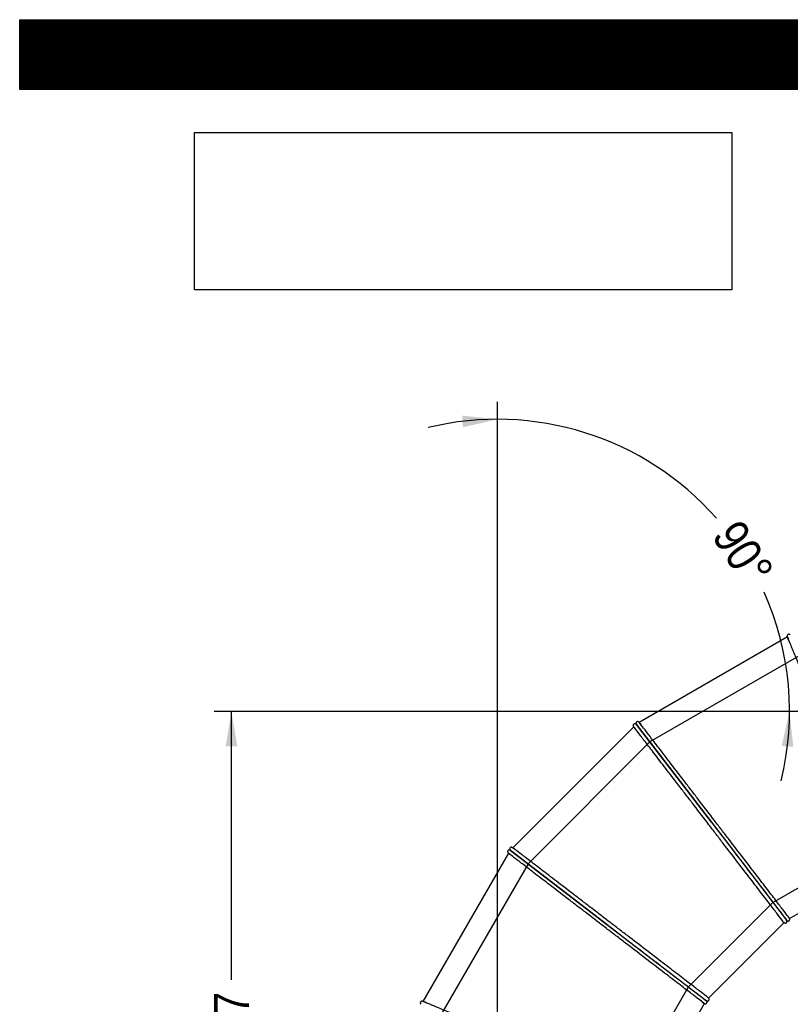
# Model space of a CAD drawing. Header units: millimetres. Extents: x 0 to 5940, y 0 to 4200.
# Tile 2 of 5: x 0 to 1763, y 1948 to 4200. Entities that reach past the tile are written whole.
import ezdxf
from ezdxf.enums import TextEntityAlignment as Align
from ezdxf.lldxf.tags import DXFTag

# ---------------------------------------------------------------- set-up
doc = ezdxf.new("R2010")
doc.units = ezdxf.units.MM
doc.header["$LTSCALE"] = 20
for name, color, linetype in [('Default', 7, 'Continuous'), ('DV1_Default', 7, 'Continuous'), ('TUBO_X_GOMITO_90', 7, 'Continuous')]:
    doc.layers.add(name, color=color, linetype=linetype)
doc.styles.add('SEACAD_Arial_Narrow', font='ARIALN.TTF')
tags = doc.linetypes.add('HIDDEN2', pattern=[4.7625, 3.175, -1.5875]).pattern_tags.tags
tags[6:7] = [DXFTag(74, 4), DXFTag(75, 0), DXFTag(340, '0'), DXFTag(46, 0.0), DXFTag(50, 0.0), DXFTag(44, 0.0), DXFTag(45, 0.0)]
tags[4:5] = [DXFTag(74, 4), DXFTag(75, 0), DXFTag(340, '0'), DXFTag(46, 0.0), DXFTag(50, 0.0), DXFTag(44, 0.0), DXFTag(45, 0.0)]
tags = doc.linetypes.add('PHANTOM2', pattern=[31.75, 15.875, -3.175, 3.175, -3.175, 3.175, -3.175]).pattern_tags.tags
tags[14:15] = [DXFTag(74, 4), DXFTag(75, 0), DXFTag(340, '0'), DXFTag(46, 0.0), DXFTag(50, 0.0), DXFTag(44, 0.0), DXFTag(45, 0.0)]
tags[12:13] = [DXFTag(74, 4), DXFTag(75, 0), DXFTag(340, '0'), DXFTag(46, 0.0), DXFTag(50, 0.0), DXFTag(44, 0.0), DXFTag(45, 0.0)]
tags[10:11] = [DXFTag(74, 4), DXFTag(75, 0), DXFTag(340, '0'), DXFTag(46, 0.0), DXFTag(50, 0.0), DXFTag(44, 0.0), DXFTag(45, 0.0)]
tags[8:9] = [DXFTag(74, 4), DXFTag(75, 0), DXFTag(340, '0'), DXFTag(46, 0.0), DXFTag(50, 0.0), DXFTag(44, 0.0), DXFTag(45, 0.0)]
tags[6:7] = [DXFTag(74, 4), DXFTag(75, 0), DXFTag(340, '0'), DXFTag(46, 0.0), DXFTag(50, 0.0), DXFTag(44, 0.0), DXFTag(45, 0.0)]
tags[4:5] = [DXFTag(74, 4), DXFTag(75, 0), DXFTag(340, '0'), DXFTag(46, 0.0), DXFTag(50, 0.0), DXFTag(44, 0.0), DXFTag(45, 0.0)]
doc.dimstyles.new('Plastitalia', dxfattribs={"dimtxt": 80, "dimasz": 80, "dimexe": 40, "dimexo": 0, "dimgap": 20, "dimtad": 0, "dimdec": 0, "dimtxsty": 'SEACAD_Arial_Narrow', "dimblk1": '_SE_FILLED', "dimblk2": '_SE_FILLED', "dimsah": 1, "dimcen": 40, "dimadec": 0, "dimazin": 0, "dimtfac": 0.8, "dimtdec": 1, "dimtmove": 0, "dimatfit": 3, "dimfxl": 1, "dimtolj": 1, "dimarcsym": 0})
picture_1 = doc.add_image_def('image1.jpg', size_in_pixel=(4302, 1260))

# ---------------------------------------------------------------- blocks, each defined once
blk = doc.blocks.new('SE')
at = {"layer": 'DV1_Default', "color": 7, "linetype": 'PHANTOM2'}
for p in [(1093, 1130.4), (2580.5, 2617.9)]:
    blk.add_line(p, (1093, 2617.9), dxfattribs=at)
at = {"layer": 'TUBO_X_GOMITO_90', "color": 7, "linetype": 'Continuous'}
for p, q in [((1756.2, 2788.4), (1417.3, 2592.7)), ((1404.6, 2583), (1127.9, 2306.3)), ((1582.4, 2364.4), (1410.3, 2588.7)), ((1410.3, 2588.7), (1582.4, 2364.4)), ((1582.4, 2364.4), (1582.4, 2364.4)), ((1582.4, 2364.4), (1754.1, 2140.6)), ((1582.4, 2364.4), (1582.4, 2364.4)), ((1582.4, 2364.4), (1754.1, 2140.6)), ((1122.2, 2300.6), (1346.5, 2128.5)), ((1346.5, 2128.5), (1122.2, 2300.6)), ((1118.1, 2293.6), (922.5, 1954.7)), ((1761.1, 2144.6), (1972.4, 2266.5)), ((1754.1, 2140.5), (1754.1, 2140.6)), ((1754.1, 2140.6), (1754.2, 2140.6)), ((1755.1, 2138.9), (1754.6, 2139.7)), ((1761.1, 2144.6), (1761.5, 2143.7)), ((1346.5, 2128.5), (1346.5, 2128.5)), ((1346.5, 2128.5), (1570.3, 1956.7)), ((1346.5, 2128.5), (1346.5, 2128.5)), ((1346.5, 2128.5), (1570.3, 1956.7)), ((1576, 1962.4), (1748.5, 2134.9)), ((1749.2, 2134.3), (1748.5, 2134.9)), ((1576, 1962.4), (1576.6, 1961.6)), ((1444.3, 1738.5), (1566.3, 1949.8)), ((1567.2, 1949.4), (1566.3, 1949.8)), ((1570.3, 1956.7), (1570.3, 1956.7)), ((1570.3, 1956.7), (1570.3, 1956.7)), ((1571.7, 1955.4), (1571, 1956))]:
    blk.add_line(p, q, dxfattribs=at)
at = {"layer": 'TUBO_X_GOMITO_90', "color": 7, "linetype": 'HIDDEN2'}
for p, q in [((1782.8, 2745.1), (1441.5, 2548)), ((1441.5, 2548), (1162.8, 2269.4)), ((1723, 2181.2), (1959.7, 2317.9)), ((1162.8, 2269.4), (965.8, 1928.1)), ((1529.6, 1987.9), (1723, 2181.2)), ((1393, 1751.2), (1529.6, 1987.9))]:
    blk.add_line(p, q, dxfattribs=at)
at = {"layer": 'TUBO_X_GOMITO_90', "color": 7, "linetype": 'Continuous'}
for centre, radius, start, end in [((1774.7, 2795.1), 19.6, 194.1037, 204.0898), ((1398.4, 2576.9), 24.5, 36.1746, 44.6076), ((1420.7, 2594.2), 19.6, 209.1037, 219.0898), ((1113.7, 2286.1), 24.5, 51.1746, 59.6076), ((1130.8, 2308.6), 19.6, 224.1037, 234.0898), ((1765.5, 2149.2), 14.2, 217.1305, 225.3498), ((914, 1931.5), 24.5, 66.1746, 74.6076), ((1579.1, 1968), 14.2, 232.1305, 240.3498)]:
    blk.add_arc(centre, radius, start, end, dxfattribs=at)
at = {"layer": 'TUBO_X_GOMITO_90', "color": 7, "linetype": 'HIDDEN2'}
for centre, radius, start, end in [((1788.1, 2799.4), 33.7, 203.8093, 204.5876), ((1382.1, 2562.6), 46.2, 36.2075, 36.9622), ((1432.6, 2601.9), 33.7, 218.8093, 219.5876), ((1101.7, 2268.1), 46.2, 51.2075, 51.9622), ((1140.3, 2319.1), 33.7, 233.8093, 234.5876), ((1737.2, 2128.5), 20.7, 33.3741, 38.6715), ((907.1, 1911), 46.2, 66.2075, 66.9622), ((1557, 1940.7), 20.7, 48.3741, 53.6715)]:
    blk.add_arc(centre, radius, start, end, dxfattribs=at)
at = {"layer": 'TUBO_X_GOMITO_90', "color": 7, "linetype": 'Continuous'}
for points, knots in [([(1762.6, 2793.1), (1762.4, 2793.3), (1762, 2793.7), (1761.2, 2794.1), (1760.2, 2794.4), (1759.1, 2794.4), (1758.1, 2794.1), (1757.1, 2793.5), (1756.3, 2792.6), (1755.7, 2791.5), (1755.7, 2790.7), (1755.7, 2790.3)], [0, 0, 0, 0, 0.091083, 0.170395, 0.297123, 0.397018, 0.506621, 0.627914, 0.755534, 0.882042, 1, 1, 1, 1]), ([(1972.4, 2266.5), (1972.4, 2266.5), (1971.7, 2268.2), (1968.9, 2275), (1966.8, 2280), (1962.7, 2289.8), (1961.2, 2293.5), (1957.8, 2301.6), (1956, 2306), (1950.1, 2320.3), (1945.5, 2331.2), (1935.5, 2355.5), (1930, 2368.7), (1918.2, 2397.1), (1912, 2412.2), (1898.9, 2443.7), (1892.2, 2460.1), (1881.8, 2485.1), (1878.3, 2493.5), (1871.3, 2510.4), (1867.8, 2518.9), (1857.2, 2544.5), (1850.2, 2561.5), (1839.8, 2586.5), (1836.4, 2594.7), (1829.6, 2611), (1826.3, 2619.1), (1816.5, 2642.7), (1810.3, 2657.8), (1801.5, 2679.1), (1798.6, 2685.9), (1793.1, 2699.2), (1790.5, 2705.5), (1783, 2723.7), (1778.5, 2734.6), (1772.6, 2748.9), (1770.7, 2753.3), (1767.4, 2761.4), (1765.8, 2765.1), (1761.8, 2774.9), (1759.7, 2780), (1756.9, 2786.7), (1756.2, 2788.4), (1756.2, 2788.4)], [0, 0, 0, 0, 0.03125, 0.03125, 0.0625, 0.0625, 0.078125, 0.078125, 0.09375, 0.09375, 0.125, 0.125, 0.15625, 0.15625, 0.1875, 0.1875, 0.21875, 0.21875, 0.234375, 0.234375, 0.25, 0.25, 0.28125, 0.28125, 0.296875, 0.296875, 0.3125, 0.3125, 0.34375, 0.34375, 0.359375, 0.359375, 0.375, 0.375, 0.40625, 0.40625, 0.421875, 0.421875, 0.4375, 0.4375, 0.46875, 0.46875, 0.4999916, 0.4999916, 0.4999916, 0.4999916]), ([(1409.6, 2589.2), (1409.3, 2589.4), (1408.9, 2589.6), (1407.9, 2589.8), (1406.9, 2589.8), (1405.9, 2589.5), (1404.9, 2589), (1404.1, 2588.2), (1403.6, 2587.1), (1403.4, 2585.8), (1403.5, 2585.1), (1403.6, 2584.7)], [0, 0, 0, 0, 0.091083, 0.170395, 0.297123, 0.397018, 0.506621, 0.627914, 0.755534, 0.882042, 1, 1, 1, 1]), ([(1415.8, 2594.1), (1415.5, 2594.3), (1415, 2594.6), (1413.8, 2594.8), (1412.6, 2594.6), (1411.5, 2594), (1410.7, 2593.3), (1410.2, 2592.5), (1409.9, 2591.6), (1409.7, 2590.6), (1409.9, 2589.9), (1410, 2589.6)], [0, 0, 0, 0, 0.107076, 0.204539, 0.366426, 0.489039, 0.582723, 0.678597, 0.78294, 0.891833, 1, 1, 1, 1]), ([(1761.1, 2144.6), (1761.1, 2144.6), (1760, 2146), (1755.6, 2151.8), (1752.3, 2156.1), (1745.8, 2164.6), (1743.3, 2167.7), (1738, 2174.7), (1735.1, 2178.5), (1725.7, 2190.8), (1718.5, 2200.2), (1702.5, 2221), (1693.8, 2232.4), (1675.1, 2256.7), (1665.1, 2269.7), (1644.4, 2296.7), (1633.6, 2310.8), (1617.1, 2332.3), (1611.6, 2339.5), (1600.4, 2354.1), (1594.8, 2361.3), (1578, 2383.3), (1566.8, 2397.9), (1550.3, 2419.3), (1544.9, 2426.4), (1534.1, 2440.4), (1528.8, 2447.3), (1513.3, 2467.6), (1503.3, 2480.6), (1489.3, 2498.9), (1484.8, 2504.7), (1476.1, 2516.1), (1471.9, 2521.5), (1459.9, 2537.1), (1452.7, 2546.5), (1443.3, 2558.8), (1440.4, 2562.6), (1435, 2569.5), (1432.6, 2572.7), (1426.1, 2581.2), (1422.8, 2585.5), (1418.4, 2591.2), (1417.3, 2592.7), (1417.3, 2592.7)], [0, 0, 0, 0, 0.03125, 0.03125, 0.0625, 0.0625, 0.078125, 0.078125, 0.09375, 0.09375, 0.125, 0.125, 0.15625, 0.15625, 0.1875, 0.1875, 0.21875, 0.21875, 0.234375, 0.234375, 0.25, 0.25, 0.28125, 0.28125, 0.296875, 0.296875, 0.3125, 0.3125, 0.34375, 0.34375, 0.359375, 0.359375, 0.375, 0.375, 0.40625, 0.40625, 0.421875, 0.421875, 0.4375, 0.4375, 0.46875, 0.46875, 0.4999917, 0.4999917, 0.4999917, 0.4999917]), ([(1748.5, 2134.9), (1748.5, 2134.9), (1747.3, 2136.3), (1742.9, 2142.1), (1739.6, 2146.4), (1733.1, 2154.9), (1730.7, 2158), (1725.3, 2165), (1722.4, 2168.8), (1713, 2181.1), (1705.8, 2190.4), (1689.9, 2211.2), (1681.1, 2222.6), (1662.4, 2247), (1652.5, 2260), (1631.7, 2287), (1620.9, 2301.1), (1604.4, 2322.5), (1598.9, 2329.8), (1587.7, 2344.3), (1582.1, 2351.6), (1565.3, 2373.5), (1554.1, 2388.1), (1537.6, 2409.6), (1532.2, 2416.7), (1521.4, 2430.7), (1516.1, 2437.6), (1500.6, 2457.9), (1490.6, 2470.8), (1476.6, 2489.1), (1472.1, 2495), (1463.4, 2506.4), (1459.2, 2511.8), (1447.3, 2527.4), (1440.1, 2536.8), (1430.6, 2549.1), (1427.7, 2552.9), (1422.4, 2559.8), (1420, 2563), (1413.5, 2571.5), (1410.2, 2575.8), (1405.7, 2581.5), (1404.6, 2583), (1404.6, 2583)], [0, 0, 0, 0, 0.03125, 0.03125, 0.0625, 0.0625, 0.078125, 0.078125, 0.09375, 0.09375, 0.125, 0.125, 0.15625, 0.15625, 0.1875, 0.1875, 0.21875, 0.21875, 0.234375, 0.234375, 0.25, 0.25, 0.28125, 0.28125, 0.296875, 0.296875, 0.3125, 0.3125, 0.34375, 0.34375, 0.359375, 0.359375, 0.375, 0.375, 0.40625, 0.40625, 0.421875, 0.421875, 0.4375, 0.4375, 0.46875, 0.46875, 0.4999916, 0.4999916, 0.4999916, 0.4999916]), ([(1410.3, 2588.7), (1410.3, 2588.7), (1410.3, 2588.7), (1410.3, 2588.7), (1410.6, 2588.3), (1411.7, 2586.9), (1412.6, 2585.8), (1415.9, 2581.5), (1419.2, 2577.1), (1425.7, 2568.7), (1428.1, 2565.5), (1433.5, 2558.5), (1436.4, 2554.7), (1445.8, 2542.4), (1453, 2533), (1465, 2517.4), (1469.2, 2512), (1477.9, 2500.6), (1482.4, 2494.7), (1496.4, 2476.4), (1506.4, 2463.4), (1522, 2443.1), (1527.3, 2436.3), (1538, 2422.2), (1543.5, 2415.1), (1560, 2393.6), (1571.2, 2379), (1582.4, 2364.4)], [0.4999575, 0.4999575, 0.4999575, 0.4999575, 0.5, 0.5, 0.53125, 0.53125, 0.5625, 0.5625, 0.625, 0.625, 0.65625, 0.65625, 0.6875, 0.6875, 0.75, 0.75, 0.78125, 0.78125, 0.8125, 0.8125, 0.875, 0.875, 0.90625, 0.90625, 0.9375, 0.9375, 1, 1, 1, 1]), ([(1410.3, 2588.6), (1410.3, 2588.6), (1410.3, 2588.6), (1410.3, 2588.6), (1410.6, 2588.3), (1411.7, 2586.8), (1412.5, 2585.7), (1415.8, 2581.4), (1419.1, 2577.1), (1425.7, 2568.6), (1428.1, 2565.5), (1433.4, 2558.5), (1436.3, 2554.7), (1445.8, 2542.4), (1453, 2533), (1465, 2517.4), (1469.1, 2512), (1477.9, 2500.6), (1482.4, 2494.7), (1496.4, 2476.4), (1506.4, 2463.4), (1522, 2443.1), (1527.3, 2436.3), (1538, 2422.2), (1543.5, 2415.1), (1560, 2393.6), (1571.2, 2379), (1582.4, 2364.4)], [0.4999596, 0.4999596, 0.4999596, 0.4999596, 0.5, 0.5, 0.53125, 0.53125, 0.5625, 0.5625, 0.625, 0.625, 0.65625, 0.65625, 0.6875, 0.6875, 0.75, 0.75, 0.78125, 0.78125, 0.8125, 0.8125, 0.875, 0.875, 0.90625, 0.90625, 0.9375, 0.9375, 1, 1, 1, 1]), ([(1582.4, 2364.4), (1593.6, 2349.8), (1604.8, 2335.2), (1626.7, 2306.6), (1637.5, 2292.6), (1658.3, 2265.5), (1668.2, 2252.6), (1686.9, 2228.2), (1695.6, 2216.8), (1711.5, 2196.1), (1718.7, 2186.7), (1728.1, 2174.4), (1731, 2170.6), (1736.4, 2163.7), (1738.8, 2160.5), (1745.3, 2152.1), (1748.6, 2147.8), (1753, 2142), (1754.1, 2140.5), (1754.1, 2140.5)], [0, 0, 0, 0, 0.0625, 0.0625, 0.125, 0.125, 0.1875, 0.1875, 0.25, 0.25, 0.3125, 0.3125, 0.34375, 0.34375, 0.375, 0.375, 0.4375, 0.4375, 0.4999804, 0.4999804, 0.4999804, 0.4999804]), ([(1582.4, 2364.4), (1593.6, 2349.8), (1604.8, 2335.2), (1626.8, 2306.6), (1637.5, 2292.6), (1658.3, 2265.5), (1668.2, 2252.6), (1686.9, 2228.2), (1695.6, 2216.9), (1711.6, 2196.1), (1718.8, 2186.7), (1728.2, 2174.4), (1731.1, 2170.7), (1736.4, 2163.7), (1738.8, 2160.6), (1745.3, 2152.1), (1748.6, 2147.8), (1753.1, 2142), (1754.2, 2140.6), (1754.2, 2140.6)], [0, 0, 0, 0, 0.0625, 0.0625, 0.125, 0.125, 0.1875, 0.1875, 0.25, 0.25, 0.3125, 0.3125, 0.34375, 0.34375, 0.375, 0.375, 0.4375, 0.4375, 0.4999912, 0.4999912, 0.4999912, 0.4999912]), ([(1121.4, 2300.9), (1121.1, 2301), (1120.6, 2301.1), (1119.6, 2301.1), (1118.6, 2300.8), (1117.7, 2300.3), (1116.9, 2299.5), (1116.4, 2298.5), (1116.1, 2297.3), (1116.2, 2296), (1116.6, 2295.4), (1116.7, 2295)], [0, 0, 0, 0, 0.091083, 0.170395, 0.297123, 0.397018, 0.506621, 0.627914, 0.755534, 0.882042, 1, 1, 1, 1]), ([(1126.1, 2307.3), (1125.8, 2307.3), (1125.2, 2307.5), (1124, 2307.3), (1122.8, 2306.8), (1121.9, 2306), (1121.4, 2305.2), (1121.1, 2304.3), (1121, 2303.3), (1121.2, 2302.3), (1121.4, 2301.7), (1121.6, 2301.3)], [0, 0, 0, 0, 0.107076, 0.204539, 0.366426, 0.489039, 0.582723, 0.678597, 0.78294, 0.891833, 1, 1, 1, 1]), ([(1122.2, 2300.6), (1122.2, 2300.6), (1122.2, 2300.6), (1122.2, 2300.6), (1122.6, 2300.3), (1124, 2299.2), (1125.1, 2298.4), (1129.4, 2295), (1133.8, 2291.7), (1142.2, 2285.2), (1145.4, 2282.8), (1152.4, 2277.4), (1156.2, 2274.5), (1168.4, 2265.1), (1177.8, 2257.9), (1193.4, 2245.9), (1198.9, 2241.7), (1210.2, 2233), (1216.2, 2228.5), (1234.4, 2214.4), (1247.4, 2204.5), (1267.7, 2188.9), (1274.6, 2183.6), (1288.6, 2172.9), (1295.7, 2167.4), (1317.2, 2150.9), (1331.8, 2139.7), (1346.5, 2128.5)], [0.4999575, 0.4999575, 0.4999575, 0.4999575, 0.5, 0.5, 0.53125, 0.53125, 0.5625, 0.5625, 0.625, 0.625, 0.65625, 0.65625, 0.6875, 0.6875, 0.75, 0.75, 0.78125, 0.78125, 0.8125, 0.8125, 0.875, 0.875, 0.90625, 0.90625, 0.9375, 0.9375, 1, 1, 1, 1]), ([(1122.2, 2300.5), (1122.2, 2300.5), (1122.2, 2300.5), (1122.2, 2300.5), (1122.5, 2300.3), (1124, 2299.1), (1125.1, 2298.3), (1129.4, 2295), (1133.7, 2291.7), (1142.2, 2285.2), (1145.4, 2282.7), (1152.3, 2277.4), (1156.1, 2274.5), (1168.4, 2265.1), (1177.8, 2257.9), (1193.4, 2245.9), (1198.9, 2241.7), (1210.2, 2233), (1216.1, 2228.5), (1234.4, 2214.4), (1247.4, 2204.5), (1267.7, 2188.9), (1274.6, 2183.6), (1288.6, 2172.9), (1295.7, 2167.4), (1317.2, 2150.9), (1331.8, 2139.7), (1346.5, 2128.5)], [0.4999596, 0.4999596, 0.4999596, 0.4999596, 0.5, 0.5, 0.53125, 0.53125, 0.5625, 0.5625, 0.625, 0.625, 0.65625, 0.65625, 0.6875, 0.6875, 0.75, 0.75, 0.78125, 0.78125, 0.8125, 0.8125, 0.875, 0.875, 0.90625, 0.90625, 0.9375, 0.9375, 1, 1, 1, 1]), ([(1576, 1962.4), (1576, 1962.4), (1574.5, 1963.5), (1568.8, 1967.9), (1564.4, 1971.3), (1556, 1977.8), (1552.8, 1980.2), (1545.9, 1985.5), (1542.1, 1988.4), (1529.8, 1997.8), (1520.4, 2005), (1499.6, 2021), (1488.2, 2029.8), (1463.9, 2048.5), (1450.9, 2058.4), (1423.9, 2079.2), (1409.8, 2090), (1388.3, 2106.4), (1381.1, 2112), (1366.6, 2123.1), (1359.3, 2128.7), (1337.3, 2145.6), (1322.7, 2156.8), (1301.3, 2173.2), (1294.2, 2178.7), (1280.2, 2189.4), (1273.3, 2194.7), (1253, 2210.3), (1240, 2220.2), (1221.7, 2234.2), (1215.8, 2238.8), (1204.5, 2247.5), (1199, 2251.7), (1183.5, 2263.6), (1174.1, 2270.8), (1161.8, 2280.2), (1158, 2283.1), (1151, 2288.5), (1147.9, 2290.9), (1139.4, 2297.4), (1135.1, 2300.7), (1129.3, 2305.1), (1127.9, 2306.2), (1127.9, 2306.2)], [0, 0, 0, 0, 0.03125, 0.03125, 0.0625, 0.0625, 0.078125, 0.078125, 0.09375, 0.09375, 0.125, 0.125, 0.15625, 0.15625, 0.1875, 0.1875, 0.21875, 0.21875, 0.234375, 0.234375, 0.25, 0.25, 0.28125, 0.28125, 0.296875, 0.296875, 0.3125, 0.3125, 0.34375, 0.34375, 0.359375, 0.359375, 0.375, 0.375, 0.40625, 0.40625, 0.421875, 0.421875, 0.4375, 0.4375, 0.46875, 0.46875, 0.4999917, 0.4999917, 0.4999917, 0.4999917]), ([(1566.3, 1949.8), (1566.3, 1949.8), (1564.8, 1950.9), (1559.1, 1955.3), (1554.7, 1958.6), (1546.3, 1965.1), (1543.1, 1967.5), (1536.2, 1972.9), (1532.4, 1975.8), (1520.1, 1985.2), (1510.7, 1992.4), (1489.9, 2008.3), (1478.5, 2017.1), (1454.1, 2035.8), (1441.2, 2045.7), (1414.1, 2066.5), (1400.1, 2077.3), (1378.6, 2093.7), (1371.3, 2099.3), (1356.8, 2110.4), (1349.5, 2116), (1327.6, 2132.9), (1313, 2144.1), (1291.5, 2160.6), (1284.4, 2166), (1270.4, 2176.7), (1263.5, 2182), (1243.3, 2197.6), (1230.3, 2207.5), (1212, 2221.6), (1206.1, 2226.1), (1194.8, 2234.8), (1189.3, 2239), (1173.7, 2250.9), (1164.4, 2258.1), (1152.1, 2267.6), (1148.3, 2270.5), (1141.3, 2275.8), (1138.2, 2278.2), (1129.7, 2284.7), (1125.4, 2288.1), (1119.6, 2292.5), (1118.2, 2293.6), (1118.2, 2293.6)], [0, 0, 0, 0, 0.03125, 0.03125, 0.0625, 0.0625, 0.078125, 0.078125, 0.09375, 0.09375, 0.125, 0.125, 0.15625, 0.15625, 0.1875, 0.1875, 0.21875, 0.21875, 0.234375, 0.234375, 0.25, 0.25, 0.28125, 0.28125, 0.296875, 0.296875, 0.3125, 0.3125, 0.34375, 0.34375, 0.359375, 0.359375, 0.375, 0.375, 0.40625, 0.40625, 0.421875, 0.421875, 0.4375, 0.4375, 0.46875, 0.46875, 0.4999916, 0.4999916, 0.4999916, 0.4999916]), ([(1755.6, 2139.2), (1755.9, 2139), (1756.4, 2138.7), (1757.5, 2138.5), (1758.6, 2138.6), (1759.6, 2139), (1760.4, 2139.6), (1761.1, 2140.4), (1761.5, 2141.4), (1761.7, 2142.6), (1761.6, 2143.3), (1761.5, 2143.7)], [0, 0, 0, 0, 0.100561, 0.189821, 0.334683, 0.442629, 0.539875, 0.648601, 0.765413, 0.884742, 1, 1, 1, 1]), ([(1346.5, 2128.5), (1361.1, 2117.3), (1375.6, 2106.1), (1404.3, 2084.1), (1418.3, 2073.3), (1445.3, 2052.6), (1458.3, 2042.7), (1482.7, 2024), (1494, 2015.3), (1514.8, 1999.3), (1524.2, 1992.1), (1536.4, 1982.7), (1540.2, 1979.8), (1547.2, 1974.5), (1550.3, 1972.1), (1558.8, 1965.6), (1563.1, 1962.3), (1568.9, 1957.9), (1570.3, 1956.7), (1570.3, 1956.7)], [0, 0, 0, 0, 0.0625, 0.0625, 0.125, 0.125, 0.1875, 0.1875, 0.25, 0.25, 0.3125, 0.3125, 0.34375, 0.34375, 0.375, 0.375, 0.4375, 0.4375, 0.4999912, 0.4999912, 0.4999912, 0.4999912]), ([(1346.5, 2128.5), (1361.1, 2117.3), (1375.6, 2106.1), (1404.3, 2084.1), (1418.3, 2073.3), (1445.3, 2052.6), (1458.3, 2042.7), (1482.6, 2024), (1494, 2015.2), (1514.8, 1999.3), (1524.2, 1992.1), (1536.4, 1982.7), (1540.2, 1979.8), (1547.1, 1974.4), (1550.3, 1972), (1558.8, 1965.5), (1563.1, 1962.2), (1568.8, 1957.8), (1570.3, 1956.7), (1570.3, 1956.7)], [0, 0, 0, 0, 0.0625, 0.0625, 0.125, 0.125, 0.1875, 0.1875, 0.25, 0.25, 0.3125, 0.3125, 0.34375, 0.34375, 0.375, 0.375, 0.4375, 0.4375, 0.4999804, 0.4999804, 0.4999804, 0.4999804]), ([(1749.2, 2134.3), (1749.6, 2134.1), (1750.1, 2133.8), (1751.1, 2133.7), (1752, 2133.7), (1753, 2134), (1753.9, 2134.6), (1754.6, 2135.4), (1755, 2136.2), (1755.3, 2137.1), (1755.3, 2138), (1755.2, 2138.6), (1755.1, 2138.9)], [0, 0, 0, 0, 0.109364, 0.212071, 0.305755, 0.389353, 0.526401, 0.629859, 0.714675, 0.805751, 0.902174, 1, 1, 1, 1]), ([(1572, 1955.7), (1572.4, 1955.6), (1572.9, 1955.5), (1574, 1955.6), (1575.1, 1956), (1576, 1956.7), (1576.6, 1957.4), (1577, 1958.4), (1577.2, 1959.5), (1577.1, 1960.6), (1576.8, 1961.3), (1576.6, 1961.6)], [0, 0, 0, 0, 0.100561, 0.189821, 0.334683, 0.442629, 0.539875, 0.648601, 0.765413, 0.884742, 1, 1, 1, 1]), ([(920.5, 1955.2), (920.2, 1955.2), (919.6, 1955.1), (918.4, 1954.7), (917.5, 1953.9), (916.8, 1952.9), (916.5, 1952), (916.4, 1951), (916.6, 1950), (917, 1949.1), (917.5, 1948.6), (917.7, 1948.3)], [0, 0, 0, 0, 0.107076, 0.204539, 0.366426, 0.489039, 0.582723, 0.678597, 0.78294, 0.891833, 1, 1, 1, 1]), ([(1444.3, 1738.5), (1444.3, 1738.5), (1442.6, 1739.2), (1435.9, 1742), (1430.9, 1744.1), (1421, 1748.2), (1417.3, 1749.7), (1409.2, 1753), (1404.8, 1754.9), (1390.5, 1760.8), (1379.6, 1765.3), (1355.4, 1775.4), (1342.1, 1780.9), (1313.8, 1792.6), (1298.7, 1798.9), (1267.2, 1811.9), (1250.8, 1818.7), (1225.8, 1829.1), (1217.3, 1832.6), (1200.4, 1839.6), (1191.9, 1843.1), (1166.4, 1853.7), (1149.4, 1860.7), (1124.4, 1871.1), (1116.1, 1874.5), (1099.8, 1881.2), (1091.8, 1884.6), (1068.2, 1894.3), (1053.1, 1900.6), (1031.8, 1909.4), (1024.9, 1912.2), (1011.7, 1917.7), (1005.3, 1920.4), (987.2, 1927.9), (976.3, 1932.4), (962, 1938.3), (957.6, 1940.1), (949.5, 1943.5), (945.8, 1945), (935.9, 1949.1), (930.9, 1951.2), (924.2, 1954), (922.5, 1954.7), (922.5, 1954.7)], [0, 0, 0, 0, 0.03125, 0.03125, 0.0625, 0.0625, 0.078125, 0.078125, 0.09375, 0.09375, 0.125, 0.125, 0.15625, 0.15625, 0.1875, 0.1875, 0.21875, 0.21875, 0.234375, 0.234375, 0.25, 0.25, 0.28125, 0.28125, 0.296875, 0.296875, 0.3125, 0.3125, 0.34375, 0.34375, 0.359375, 0.359375, 0.375, 0.375, 0.40625, 0.40625, 0.421875, 0.421875, 0.4375, 0.4375, 0.46875, 0.46875, 0.4999917, 0.4999917, 0.4999917, 0.4999917]), ([(1567.2, 1949.4), (1567.5, 1949.3), (1568.2, 1949.2), (1569.2, 1949.3), (1570, 1949.6), (1570.9, 1950.1), (1571.6, 1950.9), (1572.1, 1951.9), (1572.3, 1952.7), (1572.3, 1953.6), (1572.1, 1954.6), (1571.8, 1955.1), (1571.7, 1955.4)], [0, 0, 0, 0, 0.109364, 0.212071, 0.305755, 0.389353, 0.526401, 0.629859, 0.714675, 0.805751, 0.902174, 1, 1, 1, 1])]:
    blk.add_open_spline(points, degree=3, knots=knots, dxfattribs=at)
for points in [[(1756.3, 2788.3), (1755.9, 2788.9), (1755.7, 2789.6), (1755.7, 2790.3)], [(1415.8, 2594.1), (1416.5, 2593.8), (1417, 2593.2), (1417.3, 2592.6)], [(1404.7, 2582.9), (1404.2, 2583.4), (1403.8, 2584), (1403.6, 2584.7)], [(1126.1, 2307.3), (1126.8, 2307.1), (1127.4, 2306.7), (1127.9, 2306.2)], [(1118.3, 2293.6), (1117.6, 2293.9), (1117.1, 2294.4), (1116.7, 2295)], [(1754.1, 2140.6), (1754.6, 2140.1), (1754.9, 2139.5), (1755.1, 2138.9)], [(1755.6, 2139.2), (1755, 2139.5), (1754.5, 2140), (1754.2, 2140.6)], [(920.5, 1955.2), (921.3, 1955.2), (921.9, 1955), (922.6, 1954.6)], [(1572, 1955.7), (1571.4, 1955.9), (1570.8, 1956.3), (1570.3, 1956.8)], [(1570.3, 1956.7), (1570.8, 1956.4), (1571.3, 1955.9), (1571.7, 1955.4)]]:
    blk.add_open_spline(points, degree=3, dxfattribs=at)
at = {"layer": 'TUBO_X_GOMITO_90', "color": 7, "linetype": 'HIDDEN2'}
for points, knots in [([(1756.5, 2787.6), (1756.6, 2787.4), (1756.7, 2787.3), (1757.1, 2786.3), (1757.6, 2785), (1758.4, 2783.2), (1758.4, 2783), (1758.5, 2782.8)], [0.51261782, 0.51261782, 0.51261782, 0.51261782, 0.515625, 0.515625, 0.53125, 0.53125, 0.53283704, 0.53283704, 0.53283704, 0.53283704]), ([(1417.8, 2592), (1417.9, 2591.9), (1418, 2591.7), (1418.6, 2590.9), (1419.5, 2589.8), (1420.7, 2588.2), (1420.8, 2588.1), (1420.9, 2587.9)], [0.51261795, 0.51261795, 0.51261795, 0.51261795, 0.515625, 0.515625, 0.53125, 0.53125, 0.5328371, 0.5328371, 0.5328371, 0.5328371]), ([(1405.2, 2582.3), (1405.2, 2582.2), (1405.3, 2582), (1406, 2581.2), (1406.8, 2580.1), (1408.1, 2578.5), (1408.2, 2578.4), (1408.3, 2578.2)], [0.51261782, 0.51261782, 0.51261782, 0.51261782, 0.515625, 0.515625, 0.53125, 0.53125, 0.53283704, 0.53283704, 0.53283704, 0.53283704]), ([(1128.6, 2305.7), (1128.7, 2305.6), (1128.8, 2305.5), (1129.7, 2304.9), (1130.8, 2304), (1132.4, 2302.8), (1132.5, 2302.7), (1132.7, 2302.6)], [0.51261795, 0.51261795, 0.51261795, 0.51261795, 0.515625, 0.515625, 0.53125, 0.53125, 0.5328371, 0.5328371, 0.5328371, 0.5328371]), ([(1118.9, 2293.1), (1119, 2293), (1119.1, 2292.9), (1120, 2292.2), (1121.1, 2291.4), (1122.7, 2290.2), (1122.8, 2290), (1123, 2289.9)], [0.51261782, 0.51261782, 0.51261782, 0.51261782, 0.515625, 0.515625, 0.53125, 0.53125, 0.53283704, 0.53283704, 0.53283704, 0.53283704]), ([(1754.2, 2140.6), (1754.2, 2140.6), (1754.2, 2140.6), (1754.2, 2140.6), (1753.6, 2141.3), (1752.5, 2142.8)], [0.49999123, 0.49999123, 0.49999123, 0.49999123, 0.5, 0.5, 0.54477639, 0.54477639, 0.54477639, 0.54477639]), ([(1754.1, 2140.5), (1754.1, 2140.5), (1754.1, 2140.5), (1754.1, 2140.5), (1753.6, 2141.2), (1752.6, 2142.5)], [0.49998036, 0.49998036, 0.49998036, 0.49998036, 0.5, 0.5, 0.54187814, 0.54187814, 0.54187814, 0.54187814]), ([(923.3, 1954.3), (923.4, 1954.3), (923.6, 1954.2), (924.6, 1953.8), (925.9, 1953.3), (927.7, 1952.5), (927.9, 1952.4), (928.1, 1952.3)], [0.51261795, 0.51261795, 0.51261795, 0.51261795, 0.515625, 0.515625, 0.53125, 0.53125, 0.5328371, 0.5328371, 0.5328371, 0.5328371]), ([(1559.8, 1954.7), (1560.6, 1954.1), (1561.3, 1953.6), (1564.8, 1950.9), (1566.3, 1949.8), (1566.3, 1949.8)], [0.96171622, 0.96171622, 0.96171622, 0.96171622, 0.96875, 0.96875, 1, 1, 1, 1]), ([(1570.3, 1956.7), (1570.3, 1956.7), (1570.3, 1956.7), (1570.3, 1956.7), (1569.6, 1957.3), (1568.1, 1958.5)], [0.49999123, 0.49999123, 0.49999123, 0.49999123, 0.5, 0.5, 0.54477639, 0.54477639, 0.54477639, 0.54477639])]:
    blk.add_open_spline(points, degree=3, knots=knots, dxfattribs=at)
blk = doc.blocks.new('DMBLK18')
at = {"layer": 'Default', "linetype": 'Continuous'}
for points in [[(471.2, 2537.9), (497.8, 2537.9), (484.5, 2617.9)], [(471.2, 1210.4), (484.5, 1130.4), (497.8, 1210.4)]]:
    blk.add_hatch(color=7, dxfattribs=at).paths.add_polyline_path(points)
at = {"layer": 'Default', "color": 7, "linetype": 'Continuous'}
for p, q in [((1093, 2617.9), (444.5, 2617.9)), ((484.5, 2003.9), (484.5, 2617.9)), ((484.5, 1130.4), (484.5, 1744.3)), ((1093, 1130.4), (444.5, 1130.4))]:
    blk.add_line(p, q, dxfattribs=at)
at = {"layer": 'Default', "color": 7, "linetype": 'Continuous', "style": 'SEACAD_Arial_Narrow'}
blk.add_text('1487', height=80, rotation=90, dxfattribs=at).set_placement((444.5, 1772.3), align=Align.TOP_LEFT)
blk = doc.blocks.new('_SE_FILLED')
at = {"color": 0}
blk.add_line((0, 0), (-1, 0), dxfattribs=at)
blk.add_solid([(0, 0), (-1, -0.1665), (-1, 0.1665), (0, 0)], dxfattribs=at)
blk = doc.blocks.new('DMBLK19')
at = {"layer": 'Default', "linetype": 'Continuous'}
for points in [[(1013.9, 3267.9), (1093, 3286), (1012.4, 3294.5)], [(1769.6, 2537.2), (1761.1, 2617.9), (1743, 2538.8)]]:
    blk.add_hatch(color=7, dxfattribs=at).paths.add_polyline_path(points)
at = {"layer": 'Default', "color": 7, "linetype": 'Continuous'}
blk.add_line((1093, 2617.9), (1093, 3326), dxfattribs=at)
for start, end in [(41.4181, 103.7211), (346.2789, 24.0759)]:
    blk.add_arc((1093, 2617.9), 668.1, start, end, dxfattribs=at)
at = {"layer": 'Default', "color": 7, "linetype": 'Continuous', "style": 'SEACAD_Arial_Narrow'}
blk.add_text('90°', height=80, rotation=302.747, dxfattribs=at).set_placement((1649.2, 3062.1), align=Align.TOP_LEFT)

msp = doc.modelspace()

# ---------------------------------------------------------------- hatches: boundary and pattern name
at = {"layer": 'Default', "linetype": 'Continuous'}
h = msp.add_hatch(dxfattribs=at)
h.set_pattern_fill('LINE', scale=0.6299213, angle=45, style=0)
h.paths.add_polyline_path([(5940, 4040), (5940, 4200), (0, 4200), (0, 4040)])
msp.add_hatch(color=7, dxfattribs=at).paths.add_polyline_path([(5940, 4040), (5940, 4200), (0, 4200), (0, 4040)])

# ---------------------------------------------------------------- linework, layer by layer
at = {"layer": 'Default', "color": 7, "linetype": 'Continuous'}
for p, q in [((0, 4200), (5940, 4200)), ((0, 4040), (0, 4200)), ((5940, 4040), (0, 4040))]:
    msp.add_line(p, q, dxfattribs=at)

# ---------------------------------------------------------------- block references
at = {"layer": 'Default'}
msp.add_blockref('SE', (0, 0), dxfattribs=at)

# ---------------------------------------------------------------- dimensions: what is measured, and where the dimension line sits
at = {"layer": 'Default', "color": 7, "linetype": 'Continuous'}
dim = msp.add_angular_dim_2l(base=(1565.4, 3090.3), line1=((1093, 2617.9), (2580.5, 2617.9)), line2=((1093, 2617.9), (1093, 1130.4)), text='\\A1;<>', dimstyle='Plastitalia', override={"dimadec": 1}, dxfattribs=at)
dim.commit()
dim.dimension.update_dxf_attribs({"geometry": 'DMBLK19', "text_midpoint": (1654.9, 2979.3), "dimtype": 162})
dim = msp.add_linear_dim(base=(484.5095, 1130.4076), p1=(1093.0068, 1130.4076), p2=(1093.0068, 2617.8556), angle=90, text='\\A1;<>', dimstyle='Plastitalia', dxfattribs=at)
dim.commit()
dim.dimension.update_dxf_attribs({"geometry": 'DMBLK18', "text_midpoint": (484.5095, 1874.1316), "dimtype": 161})

# ---------------------------------------------------------------- pictures from other files: only their frames are drawn
image = msp.add_image(picture_1, insert=(400, 3582.1), size_in_units=(1229.1, 360))
image.dxf.flags = 7

doc.saveas('drawing.dxf')
